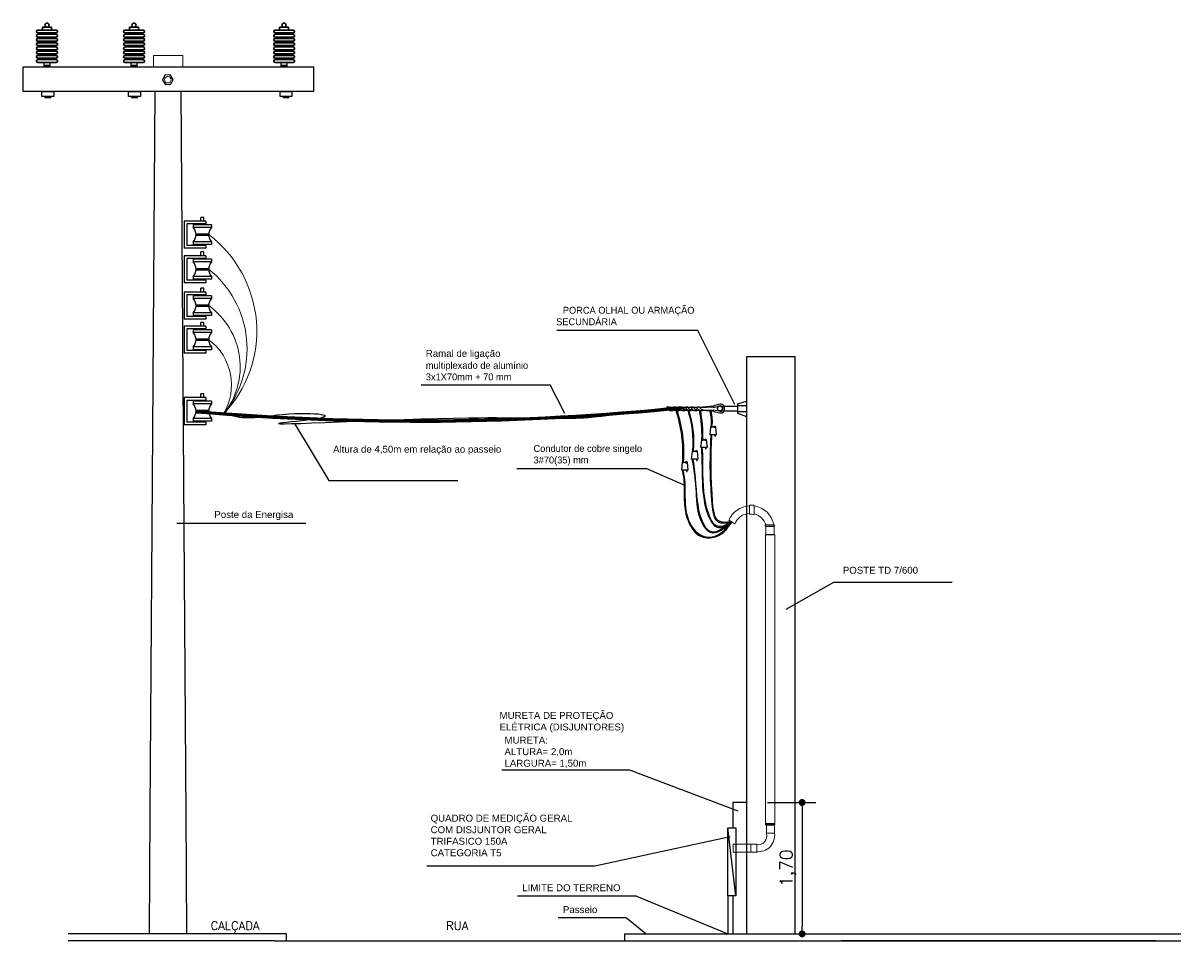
# Model space of a CAD drawing. Header units: metres. Extents: x -81 to 1042, y -541 to 334.
# Tile 10 of 130: x 237 to 254, y -215 to -201. Entities that reach past the tile are written whole.
import ezdxf

# ---------------------------------------------------------------- set-up
doc = ezdxf.new("R2010")
doc.units = ezdxf.units.M
doc.layers.add('GUARITA', color=7, linetype='Continuous', lineweight=15)
doc.layers.add('TEXTO', color=140, linetype='Continuous', lineweight=25)
doc.layers.add('TEXTO PRANCHA', color=7, linetype='Continuous')
doc.layers.add('view', color=7, linetype='Continuous', plot=False)
doc.styles.add('ROMANS', font='arial.ttf', dxfattribs={"height": 15})
doc.styles.get("Standard").update_dxf_attribs({"font": 'txt.shx'})
doc.dimstyles.new('Cota_100', dxfattribs={"dimscale": 0.1, "dimtxt": 1.8, "dimasz": 1, "dimexe": 2, "dimexo": 3, "dimgap": 0.98, "dimtad": 1, "dimzin": 12, "dimtxsty": 'Standard', "dimblk": 'DOT', "dimcen": 4, "dimdle": 4, "dimclrt": 2, "dimadec": 0, "dimazin": 3, "dimtfac": 1, "dimtmove": 2, "dimatfit": 2, "dimldrblk": 'DOT', "dimfxl": 1, "dimarcsym": 0})

# ---------------------------------------------------------------- blocks, each defined once
blk = doc.blocks.new('_DOT')
at = {"color": 0, "linetype": 'ByBlock', "lineweight": -2}
blk.add_line((-0.5, 0), (-1, 0), dxfattribs=at)
at = {"color": 0, "linetype": 'ByBlock', "const_width": 0.5}
blk.add_lwpolyline([(-0.25, 0, 1), (0.25, 0, 1)], format="xyb", close=True, dxfattribs=at)
blk = doc.blocks.new('*D27')
at = {"color": 0, "lineweight": -2, "transparency": 16777216}
for p, q in [((247.685, -212.601), (248.386, -212.601)), ((248.186, -212.701), (248.186, -214.401)), ((247.685, -214.501), (248.386, -214.501))]:
    blk.add_line(p, q, dxfattribs=at)
at = {"layer": 'Defpoints', "color": 0, "transparency": 16777216}
for p in [(247.385, -212.601), (247.385, -214.501), (248.186, -214.501)]:
    blk.add_point(p, dxfattribs=at)
at = {"color": 0, "lineweight": -2, "transparency": 16777216, "xscale": 0.1, "yscale": 0.1, "zscale": 0.1}
for p, rotation in [((248.186, -212.601), 90), ((248.186, -214.501), 270)]:
    blk.add_blockref('_DOT', p, dxfattribs=dict(at, rotation=rotation))
at = {"color": 2, "transparency": 16777216, "insert": (247.983, -213.551), "char_height": 0.18, "attachment_point": 5, "rotation": 90}
blk.add_mtext('1,70', dxfattribs=at)

msp = doc.modelspace()

# ---------------------------------------------------------------- linework, layer by layer
at = {"linetype": 'Continuous', "lineweight": 30}
for p, q in [((237.142, -201.435), (237.404, -201.435)), ((237.209, -201.435), (237.209, -201.394)), ((237.338, -201.394), (237.209, -201.394)), ((237.338, -201.435), (237.338, -201.394)), ((238.4, -201.435), (238.661, -201.435)), ((238.466, -201.435), (238.466, -201.394)), ((238.595, -201.394), (238.466, -201.394)), ((238.595, -201.435), (238.595, -201.394)), ((240.569, -201.435), (240.83, -201.435)), ((240.635, -201.435), (240.635, -201.394)), ((240.764, -201.394), (240.635, -201.394)), ((240.764, -201.435), (240.764, -201.394)), ((237.142, -201.475), (237.404, -201.475)), ((237.142, -201.496), (237.404, -201.496)), ((237.142, -201.536), (237.404, -201.536)), ((237.142, -201.557), (237.404, -201.557)), ((237.142, -201.597), (237.404, -201.597)), ((237.153, -201.496), (237.153, -201.475)), ((237.153, -201.557), (237.153, -201.536)), ((237.153, -201.618), (237.153, -201.597)), ((237.393, -201.496), (237.393, -201.475)), ((237.393, -201.557), (237.393, -201.536)), ((237.393, -201.618), (237.393, -201.597)), ((238.4, -201.475), (238.661, -201.475)), ((238.4, -201.496), (238.661, -201.496)), ((238.4, -201.536), (238.661, -201.536)), ((238.4, -201.557), (238.661, -201.557)), ((238.4, -201.597), (238.661, -201.597)), ((238.411, -201.496), (238.411, -201.475)), ((238.411, -201.557), (238.411, -201.536)), ((238.411, -201.618), (238.411, -201.597)), ((238.65, -201.496), (238.65, -201.475)), ((238.65, -201.557), (238.65, -201.536)), ((238.65, -201.618), (238.65, -201.597)), ((240.569, -201.475), (240.83, -201.475)), ((240.569, -201.496), (240.83, -201.496)), ((240.569, -201.536), (240.83, -201.536)), ((240.569, -201.557), (240.83, -201.557)), ((240.569, -201.597), (240.83, -201.597)), ((240.58, -201.496), (240.58, -201.475)), ((240.58, -201.557), (240.58, -201.536)), ((240.58, -201.618), (240.58, -201.597)), ((240.819, -201.496), (240.819, -201.475)), ((240.819, -201.557), (240.819, -201.536)), ((240.819, -201.618), (240.819, -201.597)), ((237.142, -201.618), (237.404, -201.618)), ((237.142, -201.658), (237.404, -201.658)), ((237.142, -201.679), (237.404, -201.679)), ((237.142, -201.719), (237.404, -201.719)), ((237.142, -201.74), (237.404, -201.74)), ((237.153, -201.679), (237.153, -201.658)), ((237.153, -201.74), (237.153, -201.719)), ((237.393, -201.679), (237.393, -201.658)), ((237.393, -201.74), (237.393, -201.719)), ((238.4, -201.618), (238.661, -201.618)), ((238.4, -201.658), (238.661, -201.658)), ((238.4, -201.679), (238.661, -201.679)), ((238.4, -201.719), (238.661, -201.719)), ((238.4, -201.74), (238.661, -201.74)), ((238.411, -201.679), (238.411, -201.658)), ((238.411, -201.74), (238.411, -201.719)), ((238.65, -201.679), (238.65, -201.658)), ((238.65, -201.74), (238.65, -201.719)), ((240.569, -201.618), (240.83, -201.618)), ((240.569, -201.658), (240.83, -201.658)), ((240.569, -201.679), (240.83, -201.679)), ((240.569, -201.719), (240.83, -201.719)), ((240.569, -201.74), (240.83, -201.74)), ((240.58, -201.679), (240.58, -201.658)), ((240.58, -201.74), (240.58, -201.719)), ((240.819, -201.679), (240.819, -201.658)), ((240.819, -201.74), (240.819, -201.719)), ((237.142, -201.78), (237.404, -201.78)), ((237.142, -201.801), (237.404, -201.801)), ((237.142, -201.841), (237.404, -201.841)), ((237.142, -201.862), (237.404, -201.862)), ((237.142, -201.902), (237.404, -201.902)), ((237.153, -201.801), (237.153, -201.78)), ((237.153, -201.862), (237.153, -201.841)), ((237.393, -201.801), (237.393, -201.78)), ((237.393, -201.862), (237.393, -201.841)), ((238.4, -201.78), (238.661, -201.78)), ((238.4, -201.801), (238.661, -201.801)), ((238.4, -201.841), (238.661, -201.841)), ((238.4, -201.862), (238.661, -201.862)), ((238.4, -201.902), (238.661, -201.902)), ((238.411, -201.801), (238.411, -201.78)), ((238.411, -201.862), (238.411, -201.841)), ((238.65, -201.801), (238.65, -201.78)), ((238.65, -201.862), (238.65, -201.841)), ((240.569, -201.78), (240.83, -201.78)), ((240.569, -201.801), (240.83, -201.801)), ((240.569, -201.841), (240.83, -201.841)), ((240.569, -201.862), (240.83, -201.862)), ((240.569, -201.902), (240.83, -201.902)), ((240.58, -201.801), (240.58, -201.78)), ((240.58, -201.862), (240.58, -201.841)), ((240.819, -201.801), (240.819, -201.78)), ((240.819, -201.862), (240.819, -201.841))]:
    msp.add_line(p, q, dxfattribs=at)
at = {"ltscale": 0.6}
for p, q in [((239.256, -204.196), (239.256, -204.588)), ((239.568, -204.196), (239.256, -204.196)), ((239.568, -204.235), (239.295, -204.235)), ((239.295, -204.235), (239.295, -204.549)), ((239.387, -204.248), (239.387, -204.287)), ((239.648, -204.248), (239.387, -204.248)), ((239.648, -204.287), (239.387, -204.287)), ((239.498, -204.196), (239.498, -204.142)), ((239.537, -204.142), (239.498, -204.142)), ((239.498, -204.248), (239.498, -204.235)), ((239.537, -204.196), (239.537, -204.142)), ((239.537, -204.248), (239.537, -204.235)), ((239.568, -204.196), (239.568, -204.235)), ((239.648, -204.248), (239.648, -204.287)), ((239.568, -204.588), (239.256, -204.588)), ((239.568, -204.549), (239.295, -204.549)), ((239.387, -204.496), (239.387, -204.536)), ((239.648, -204.496), (239.387, -204.496)), ((239.648, -204.536), (239.387, -204.536)), ((239.498, -204.536), (239.498, -204.549)), ((239.537, -204.536), (239.537, -204.549)), ((239.568, -204.549), (239.568, -204.588)), ((239.648, -204.496), (239.648, -204.536)), ((239.256, -204.696), (239.256, -205.088)), ((239.568, -204.696), (239.256, -204.696)), ((239.568, -204.735), (239.295, -204.735)), ((239.295, -204.735), (239.295, -205.049)), ((239.387, -204.748), (239.387, -204.787)), ((239.648, -204.748), (239.387, -204.748)), ((239.648, -204.787), (239.387, -204.787)), ((239.498, -204.696), (239.498, -204.642)), ((239.537, -204.642), (239.498, -204.642)), ((239.498, -204.748), (239.498, -204.735)), ((239.537, -204.696), (239.537, -204.642)), ((239.537, -204.748), (239.537, -204.735)), ((239.568, -204.696), (239.568, -204.735)), ((239.648, -204.748), (239.648, -204.787)), ((239.568, -205.088), (239.256, -205.088)), ((239.568, -205.049), (239.295, -205.049)), ((239.387, -204.996), (239.387, -205.036)), ((239.648, -204.996), (239.387, -204.996)), ((239.648, -205.036), (239.387, -205.036)), ((239.498, -205.036), (239.498, -205.049)), ((239.537, -205.036), (239.537, -205.049)), ((239.568, -205.049), (239.568, -205.088)), ((239.648, -204.996), (239.648, -205.036)), ((239.256, -205.223), (239.256, -205.615)), ((239.568, -205.223), (239.256, -205.223)), ((239.568, -205.262), (239.295, -205.262)), ((239.295, -205.262), (239.295, -205.575)), ((239.387, -205.275), (239.387, -205.314)), ((239.648, -205.275), (239.387, -205.275)), ((239.498, -205.223), (239.498, -205.168)), ((239.537, -205.168), (239.498, -205.168)), ((239.498, -205.275), (239.498, -205.262)), ((239.537, -205.223), (239.537, -205.168)), ((239.537, -205.275), (239.537, -205.262)), ((239.568, -205.223), (239.568, -205.262)), ((239.648, -205.275), (239.648, -205.314)), ((239.648, -205.314), (239.387, -205.314)), ((239.568, -205.615), (239.256, -205.615)), ((239.568, -205.575), (239.295, -205.575)), ((239.387, -205.523), (239.387, -205.562)), ((239.648, -205.523), (239.387, -205.523)), ((239.648, -205.562), (239.387, -205.562)), ((239.498, -205.562), (239.498, -205.575)), ((239.537, -205.562), (239.537, -205.575)), ((239.568, -205.575), (239.568, -205.615)), ((239.648, -205.523), (239.648, -205.562)), ((239.256, -205.715), (239.256, -206.107)), ((239.568, -205.715), (239.256, -205.715)), ((239.568, -205.754), (239.295, -205.754)), ((239.295, -205.754), (239.295, -206.068)), ((239.387, -205.767), (239.387, -205.807)), ((239.648, -205.767), (239.387, -205.767)), ((239.498, -205.715), (239.498, -205.661)), ((239.537, -205.661), (239.498, -205.661)), ((239.498, -205.767), (239.498, -205.754)), ((239.537, -205.715), (239.537, -205.661)), ((239.537, -205.767), (239.537, -205.754)), ((239.568, -205.715), (239.568, -205.754)), ((239.648, -205.767), (239.648, -205.807)), ((239.648, -205.807), (239.387, -205.807)), ((239.568, -206.107), (239.256, -206.107)), ((239.568, -206.068), (239.295, -206.068)), ((239.387, -206.016), (239.387, -206.055)), ((239.648, -206.016), (239.387, -206.016)), ((239.648, -206.055), (239.387, -206.055)), ((239.498, -206.055), (239.498, -206.068)), ((239.537, -206.055), (239.537, -206.068)), ((239.568, -206.068), (239.568, -206.107)), ((239.648, -206.016), (239.648, -206.055)), ((239.256, -206.748), (239.256, -207.14)), ((239.568, -206.748), (239.256, -206.748)), ((239.568, -206.788), (239.295, -206.788)), ((239.295, -206.788), (239.295, -207.101)), ((239.498, -206.748), (239.498, -206.694)), ((239.537, -206.694), (239.498, -206.694)), ((239.498, -206.801), (239.498, -206.788)), ((239.537, -206.748), (239.537, -206.694)), ((239.537, -206.801), (239.537, -206.788)), ((239.568, -206.748), (239.568, -206.788)), ((239.387, -206.801), (239.387, -206.84)), ((239.648, -206.801), (239.387, -206.801)), ((239.648, -206.84), (239.387, -206.84)), ((239.648, -206.801), (239.648, -206.84)), ((239.568, -207.101), (239.295, -207.101)), ((239.387, -207.049), (239.387, -207.088)), ((239.648, -207.049), (239.387, -207.049)), ((239.648, -207.088), (239.387, -207.088)), ((239.498, -207.088), (239.498, -207.101)), ((239.537, -207.088), (239.537, -207.101)), ((239.568, -207.101), (239.568, -207.14)), ((239.648, -207.049), (239.648, -207.088)), ((239.568, -207.14), (239.256, -207.14))]:
    msp.add_line(p, q, dxfattribs=at)
for p, q in [((246.679, -205.78), (244.64, -205.78)), ((247.212, -206.848), (246.679, -205.78)), ((247.385, -214.501), (247.385, -206.155)), ((247.385, -206.155), (248.085, -206.155)), ((248.085, -214.501), (248.085, -206.155)), ((242.679, -206.562), (244.546, -206.562)), ((244.757, -206.976), (244.546, -206.562)), ((246.236, -206.883), (246.226, -206.889)), ((246.659, -206.892), (246.226, -206.889)), ((246.227, -206.89), (246.271, -206.932)), ((246.266, -206.885), (246.236, -206.883)), ((246.298, -206.918), (246.266, -206.885)), ((246.271, -206.932), (246.315, -206.933)), ((246.704, -206.936), (246.271, -206.932)), ((246.322, -206.92), (246.298, -206.918)), ((246.315, -206.933), (246.322, -206.92)), ((246.327, -206.886), (246.317, -206.892)), ((246.319, -206.894), (246.362, -206.936)), ((246.357, -206.888), (246.327, -206.886)), ((246.389, -206.922), (246.357, -206.888)), ((246.362, -206.936), (246.407, -206.936)), ((246.414, -206.924), (246.389, -206.922)), ((246.415, -206.886), (246.405, -206.891)), ((246.406, -206.893), (246.45, -206.935)), ((246.407, -206.936), (246.414, -206.924)), ((246.444, -206.887), (246.415, -206.886)), ((246.477, -206.921), (246.444, -206.887)), ((246.45, -206.935), (246.494, -206.935)), ((246.501, -206.923), (246.477, -206.921)), ((246.502, -206.886), (246.493, -206.892)), ((246.494, -206.893), (246.537, -206.935)), ((246.494, -206.935), (246.501, -206.923)), ((246.532, -206.888), (246.502, -206.886)), ((246.564, -206.921), (246.532, -206.888)), ((246.537, -206.935), (246.582, -206.936)), ((246.589, -206.924), (246.564, -206.921)), ((246.584, -206.885), (246.574, -206.891)), ((246.575, -206.893), (246.618, -206.934)), ((246.582, -206.936), (246.589, -206.924)), ((246.613, -206.887), (246.584, -206.885)), ((246.646, -206.92), (246.613, -206.887)), ((246.618, -206.934), (246.663, -206.935)), ((246.67, -206.923), (246.646, -206.92)), ((246.669, -206.886), (246.659, -206.892)), ((246.66, -206.894), (246.704, -206.936)), ((246.663, -206.935), (246.67, -206.923)), ((246.699, -206.888), (246.669, -206.886)), ((246.699, -206.888), (246.903, -206.865)), ((246.731, -206.922), (246.699, -206.888)), ((246.903, -206.886), (246.704, -206.895)), ((246.704, -206.936), (246.748, -206.936)), ((246.755, -206.924), (246.731, -206.922)), ((246.748, -206.936), (246.755, -206.924)), ((246.903, -206.948), (246.748, -206.936)), ((246.755, -206.924), (246.902, -206.931)), ((246.932, -206.932), (246.902, -206.931)), ((246.902, -206.931), (246.903, -206.948)), ((246.902, -206.931), (246.903, -206.948)), ((246.998, -206.844), (246.903, -206.865)), ((246.903, -206.865), (246.903, -206.886)), ((246.903, -206.886), (246.923, -206.886)), ((246.903, -206.948), (246.998, -206.969)), ((246.923, -206.886), (246.996, -206.867)), ((246.994, -206.946), (246.932, -206.932)), ((247.006, -206.948), (246.994, -206.946)), ((246.996, -206.867), (247.015, -206.865)), ((247.015, -206.843), (246.998, -206.844)), ((247.014, -206.947), (247.006, -206.948)), ((247.022, -206.946), (247.014, -206.947)), ((247.029, -206.846), (247.015, -206.843)), ((247.015, -206.865), (247.027, -206.871)), ((247.03, -206.94), (247.022, -206.946)), ((247.027, -206.871), (247.034, -206.879)), ((247.028, -206.967), (247.046, -206.957)), ((247.045, -206.855), (247.029, -206.846)), ((247.035, -206.924), (247.03, -206.94)), ((247.034, -206.879), (247.036, -206.889)), ((247.036, -206.889), (247.035, -206.924)), ((247.055, -206.866), (247.045, -206.855)), ((247.046, -206.957), (247.059, -206.939)), ((247.054, -206.872), (247.251, -206.872)), ((247.061, -206.882), (247.055, -206.866)), ((247.057, -206.938), (247.251, -206.938)), ((247.059, -206.939), (247.063, -206.92)), ((247.062, -206.894), (247.061, -206.882)), ((247.063, -206.92), (247.062, -206.894)), ((247.251, -206.836), (247.382, -206.798)), ((247.251, -206.836), (247.251, -206.971)), ((247.251, -206.861), (247.382, -206.861)), ((247.251, -206.949), (247.382, -206.949)), ((247.382, -206.798), (247.382, -207.019)), ((240.848, -207.123), (241.346, -207.948)), ((246.998, -206.969), (247.013, -206.969)), ((247.013, -206.969), (247.028, -206.967)), ((247.251, -206.971), (247.382, -207.019)), ((246.855, -207.286), (246.867, -207.172)), ((246.944, -207.286), (246.855, -207.286)), ((246.867, -207.172), (246.932, -207.171)), ((246.932, -207.171), (246.944, -207.286)), ((246.722, -207.471), (246.734, -207.357)), ((246.734, -207.357), (246.8, -207.356)), ((246.8, -207.356), (246.812, -207.471)), ((246.589, -207.636), (246.602, -207.522)), ((246.602, -207.522), (246.667, -207.521)), ((246.667, -207.521), (246.679, -207.636)), ((246.812, -207.471), (246.722, -207.471)), ((244.064, -207.773), (245.931, -207.773)), ((246.481, -208.014), (245.931, -207.773)), ((246.445, -207.797), (246.458, -207.683)), ((246.535, -207.797), (246.445, -207.797)), ((246.458, -207.683), (246.523, -207.682)), ((246.523, -207.682), (246.535, -207.797)), ((246.679, -207.636), (246.589, -207.636)), ((241.346, -207.948), (243.212, -207.948)), ((239.147, -208.563), (241.014, -208.563)), ((248.637, -209.421), (247.951, -209.811)), ((250.356, -209.421), (248.637, -209.421)), ((243.844, -212.13), (245.679, -212.13)), ((247.263, -212.728), (245.679, -212.13)), ((247.385, -212.601), (247.185, -212.601)), ((247.185, -212.601), (247.185, -212.966)), ((247.385, -214.501), (247.385, -212.601)), ((247.114, -213.951), (247.114, -212.966)), ((247.114, -212.966), (247.227, -212.966)), ((247.227, -213.951), (247.114, -212.966)), ((247.227, -212.966), (247.227, -213.951)), ((245.19, -213.519), (247.148, -213.094)), ((242.761, -213.519), (245.19, -213.519)), ((245.791, -213.954), (244.072, -213.954)), ((245.791, -213.954), (247.114, -214.501)), ((247.227, -213.951), (247.114, -213.951)), ((247.185, -213.951), (247.185, -214.501)), ((245.647, -214.269), (244.66, -214.269)), ((245.647, -214.269), (245.925, -214.496)), ((240.212, -214.601), (237.579, -214.601)), ((240.564, -214.601), (238.064, -214.601)), ((240.564, -214.601), (253.659, -214.601)), ((245.618, -214.501), (253.659, -214.501))]:
    msp.add_line(p, q)
at = {"lineweight": 25}
msp.add_line((253.306, -214.601), (248.752, -214.601), dxfattribs=at)
at = {"ltscale": 0.6, "const_width": 0.0392}
for points in [[(239.426, -204.392), (239.609, -204.392)], [(239.426, -204.892), (239.609, -204.892)], [(239.426, -205.419), (239.609, -205.419)], [(239.426, -205.911), (239.609, -205.911)], [(239.426, -206.944), (239.609, -206.944)]]:
    msp.add_lwpolyline(points, dxfattribs=at)
for points in [[(246.864, -207.306), (246.875, -207.306), (246.875, -207.286), (246.864, -207.286)], [(246.87, -207.161), (246.882, -207.161), (246.882, -207.18), (246.87, -207.18)], [(246.916, -207.161), (246.928, -207.161), (246.928, -207.182), (246.916, -207.182)], [(246.924, -207.305), (246.934, -207.305), (246.934, -207.286), (246.924, -207.286)], [(246.737, -207.346), (246.75, -207.346), (246.75, -207.366), (246.737, -207.366)], [(246.783, -207.347), (246.795, -207.347), (246.795, -207.368), (246.783, -207.368)], [(246.605, -207.511), (246.617, -207.511), (246.617, -207.531), (246.605, -207.531)], [(246.65, -207.512), (246.663, -207.512), (246.663, -207.533), (246.65, -207.533)], [(246.731, -207.491), (246.742, -207.491), (246.742, -207.471), (246.731, -207.471)], [(246.791, -207.49), (246.801, -207.49), (246.801, -207.471), (246.791, -207.471)], [(246.455, -207.817), (246.465, -207.817), (246.465, -207.797), (246.455, -207.797)], [(246.461, -207.672), (246.473, -207.672), (246.473, -207.691), (246.461, -207.691)], [(246.506, -207.673), (246.519, -207.673), (246.519, -207.694), (246.506, -207.694)], [(246.515, -207.816), (246.525, -207.816), (246.525, -207.797), (246.515, -207.797)], [(246.598, -207.656), (246.609, -207.656), (246.609, -207.637), (246.598, -207.637)], [(246.658, -207.655), (246.668, -207.655), (246.668, -207.636), (246.658, -207.636)]]:
    msp.add_lwpolyline(points, close=True)
at = {"linetype": 'Continuous', "lineweight": 30}
for centre in [(237.272, -201.364), (238.53, -201.364), (240.699, -201.364)]:
    msp.add_circle(centre, 0.0299, dxfattribs=at)
msp.add_circle((246.997, -206.906), 0.0346)
for centre, start, end in [((237.142, -201.455), 90, 270), ((237.404, -201.455), 270, 90), ((238.4, -201.455), 90, 270), ((238.661, -201.455), 270, 90), ((240.569, -201.455), 90, 270), ((240.83, -201.455), 270, 90), ((237.142, -201.516), 90, 270), ((237.142, -201.577), 90, 270), ((237.404, -201.516), 270, 90), ((237.404, -201.577), 270, 90), ((238.4, -201.516), 90, 270), ((238.4, -201.577), 90, 270), ((238.661, -201.516), 270, 90), ((238.661, -201.577), 270, 90), ((240.569, -201.516), 90, 270), ((240.569, -201.577), 90, 270), ((240.83, -201.516), 270, 90), ((240.83, -201.577), 270, 90), ((237.142, -201.638), 90, 270), ((237.142, -201.699), 90, 270), ((237.142, -201.76), 90, 270), ((237.404, -201.638), 270, 90), ((237.404, -201.699), 270, 90), ((237.404, -201.76), 270, 90), ((238.4, -201.638), 90, 270), ((238.4, -201.699), 90, 270), ((238.4, -201.76), 90, 270), ((238.661, -201.638), 270, 90), ((238.661, -201.699), 270, 90), ((238.661, -201.76), 270, 90), ((240.569, -201.638), 90, 270), ((240.569, -201.699), 90, 270), ((240.569, -201.76), 90, 270), ((240.83, -201.638), 270, 90), ((240.83, -201.699), 270, 90), ((240.83, -201.76), 270, 90), ((237.142, -201.821), 90, 270), ((237.142, -201.882), 90, 270), ((237.404, -201.821), 270, 90), ((237.404, -201.882), 270, 90), ((238.4, -201.821), 90, 270), ((238.4, -201.882), 90, 270), ((238.661, -201.821), 270, 90), ((238.661, -201.882), 270, 90), ((240.569, -201.821), 90, 270), ((240.569, -201.882), 90, 270), ((240.83, -201.821), 270, 90), ((240.83, -201.882), 270, 90)]:
    msp.add_arc(centre, 0.0203, start, end, dxfattribs=at)
at = {"ltscale": 0.6}
for centre, start, end in [((239.267, -204.392), 318.8879, 41.1121), ((239.768, -204.392), 138.8879, 221.1121), ((239.267, -204.892), 318.8879, 41.1121), ((239.768, -204.892), 138.8879, 221.1121), ((239.267, -205.419), 318.8879, 41.1121), ((239.768, -205.419), 138.8879, 221.1121), ((239.267, -205.911), 318.8879, 41.1121), ((239.768, -205.911), 138.8879, 221.1121), ((239.267, -206.944), 318.8879, 41.1121), ((239.768, -206.944), 138.8879, 221.1121)]:
    msp.add_arc(centre, 0.159, start, end, dxfattribs=at)
for centre, radius, start, end in [((242.627, -169.235), 37.846, 265.1459, 275.8125), ((242.631, -169.243), 37.826, 265.1447, 275.7852), ((242.632, -169.234), 37.857, 265.1466, 275.828), ((242.635, -169.232), 37.87, 265.1475, 275.8458), ((244.544, -207.545), 1.92, 356.2575, 18.4497), ((244.544, -207.545), 1.933, 356.2575, 18.4497), ((245.217, -207.381), 1.393, 354.6531, 18.6845), ((245.217, -207.381), 1.405, 354.6531, 18.6845), ((244.97, -207.285), 1.769, 358.003, 11.3737), ((244.97, -207.285), 1.781, 358.003, 11.3737), ((246.455, -207.083), 0.422, 349.3847, 18.869), ((246.455, -207.083), 0.434, 349.3847, 18.869)]:
    msp.add_arc(centre, radius, start, end)
for points, knots in [([(239.831, -206.949), (239.85, -206.96), (240.076, -207.084), (240.841, -206.922), (241.711, -207.016), (239.798, -207.19), (243.534, -206.983), (244.732, -207.074), (245.316, -207.016), (246.444, -206.877)], [0, 0, 0, 0, 0.063689, 0.769657, 2.149857, 2.747434, 4.581568, 5.859576, 6.338526, 6.338526, 6.338526, 6.338526]), ([(246.875, -207.306), (246.865, -207.574), (246.859, -207.821), (246.885, -208.189), (246.886, -208.323), (246.94, -208.543), (247.028, -208.558), (247.158, -208.539), (247.164, -208.538), (247.17, -208.537)], [0, 0, 0, 0, 0.787566, 0.787566, 1.114616, 1.114616, 1.441666, 1.441666, 1.456087, 1.456087, 1.456087, 1.456087]), ([(246.742, -207.491), (246.749, -207.732), (246.739, -207.964), (246.788, -208.3), (246.817, -208.42), (246.93, -208.625), (247.013, -208.628), (247.136, -208.557), (247.151, -208.548), (247.166, -208.539)], [0, 0, 0, 0, 0.715633, 0.715633, 1.039216, 1.039216, 1.3628, 1.3628, 1.406685, 1.406685, 1.406685, 1.406685]), ([(246.609, -207.655), (246.644, -207.882), (246.648, -208.106), (246.7, -208.458), (246.761, -208.633), (246.935, -208.722), (247.048, -208.634), (247.165, -208.54)], [0, 0, 0, 0, 0.68356, 0.68356, 1.079649, 1.079649, 1.43822, 1.43822, 1.43822, 1.43822]), ([(246.455, -207.817), (246.479, -207.923), (246.484, -208.099), (246.479, -208.365), (246.554, -208.596), (246.687, -208.762), (246.874, -208.788), (247.051, -208.719), (247.124, -208.612), (247.158, -208.562)], [1.165135, 1.165135, 1.165135, 1.165135, 1.4216, 1.69273, 1.956301, 2.139542, 2.29139, 2.491268, 2.672836, 2.672836, 2.672836, 2.672836]), ([(246.465, -207.815), (246.502, -207.98), (246.489, -208.102), (246.497, -208.364), (246.521, -208.493), (246.651, -208.715), (246.765, -208.781), (247, -208.741), (247.083, -208.654), (247.15, -208.556)], [1.165135, 1.165135, 1.165135, 1.165135, 1.559831, 1.559831, 1.954527, 1.954527, 2.32098, 2.32098, 2.672836, 2.672836, 2.672836, 2.672836])]:
    msp.add_open_spline(points, degree=3, knots=knots)
for points in [[(246.864, -207.306), (246.855, -207.823), (246.883, -208.288), (246.962, -208.54), (247.171, -208.548)], [(246.731, -207.491), (246.743, -207.901), (246.825, -208.44), (246.958, -208.622), (247.171, -208.548)], [(246.598, -207.656), (246.65, -208.061), (246.714, -208.501), (246.857, -208.693), (247.171, -208.548)]]:
    msp.add_spline(points, degree=3)
at = {"layer": 'GUARITA', "lineweight": 25}
for p, q in [((237.233, -201.941), (237.313, -201.941)), ((238.49, -201.941), (238.57, -201.941)), ((240.659, -201.941), (240.739, -201.941)), ((237.233, -201.955), (237.313, -201.955)), ((237.233, -201.967), (237.313, -201.967)), ((238.49, -201.955), (238.57, -201.955)), ((238.49, -201.967), (238.57, -201.967)), ((240.659, -201.955), (240.739, -201.955)), ((240.659, -201.967), (240.739, -201.967)), ((237.242, -202.398), (237.327, -202.398)), ((237.242, -202.405), (237.242, -202.411)), ((237.242, -202.411), (237.327, -202.411)), ((237.327, -202.405), (237.327, -202.411)), ((238.494, -202.398), (238.579, -202.398)), ((238.494, -202.405), (238.494, -202.411)), ((238.494, -202.411), (238.579, -202.411)), ((238.579, -202.405), (238.579, -202.411)), ((238.831, -202.318), (238.822, -203.69)), ((239.206, -202.318), (239.215, -203.69)), ((239.81, -202.325), (239.237, -202.325)), ((240.684, -202.398), (240.769, -202.398)), ((240.684, -202.405), (240.684, -202.411)), ((240.684, -202.411), (240.769, -202.411)), ((240.769, -202.405), (240.769, -202.411)), ((238.822, -203.69), (238.788, -208.642)), ((239.215, -203.69), (239.249, -208.642)), ((238.788, -208.642), (238.76, -212.734)), ((239.249, -208.642), (239.277, -212.799)), ((238.76, -212.734), (238.748, -214.501)), ((239.277, -212.734), (239.289, -214.501))]:
    msp.add_line(p, q, dxfattribs=at)
at = {"layer": 'GUARITA', "lineweight": 20}
for p, q in [((239.237, -201.803), (238.813, -201.803)), ((238.813, -201.803), (238.813, -201.967)), ((239.237, -201.803), (239.237, -201.967))]:
    msp.add_line(p, q, dxfattribs=at)
at = {"layer": 'GUARITA', "lineweight": 25}
for points in [[(237.233, -201.967), (237.233, -201.902), (237.313, -201.902), (237.313, -201.967)], [(238.49, -201.967), (238.49, -201.902), (238.57, -201.902), (238.57, -201.967)], [(240.659, -201.967), (240.659, -201.902), (240.739, -201.902), (240.739, -201.967)], [(237.327, -202.396), (237.327, -202.405), (237.242, -202.405), (237.242, -202.396)], [(238.579, -202.396), (238.579, -202.405), (238.494, -202.405), (238.494, -202.396)], [(240.769, -202.396), (240.769, -202.405), (240.684, -202.405), (240.684, -202.396)]]:
    msp.add_lwpolyline(points, dxfattribs=at)
for points in [[(236.928, -201.967), (241.122, -201.967), (241.122, -202.325), (236.928, -202.325)], [(239.053, -202.082), (238.975, -202.087), (238.941, -202.157), (238.984, -202.222), (239.062, -202.217), (239.096, -202.147)], [(237.199, -202.325), (237.37, -202.325), (237.37, -202.396), (237.199, -202.396)], [(238.452, -202.325), (238.622, -202.325), (238.622, -202.396), (238.452, -202.396)], [(240.642, -202.325), (240.813, -202.325), (240.813, -202.396), (240.642, -202.396)]]:
    msp.add_lwpolyline(points, close=True, dxfattribs=at)
at = {"layer": 'GUARITA', "lineweight": 20}
msp.add_circle((239.019, -202.152), 0.0472, dxfattribs=at)
at = {"layer": 'TEXTO', "color": 5, "lineweight": 20}
for p, q in [((247.423, -208.301), (247.423, -208.432)), ((247.494, -208.304), (247.494, -208.439)), ((247.127, -208.52), (247.215, -208.575)), ((247.158, -208.562), (247.171, -208.548))]:
    msp.add_line(p, q, dxfattribs=at)
for points in [[(247.786, -208.589), (247.652, -208.589), (247.652, -208.606), (247.786, -208.606)], [(247.663, -208.609), (247.782, -208.609), (247.782, -208.726), (247.663, -208.726)], [(247.658, -208.73), (247.789, -208.73), (247.789, -212.906), (247.658, -212.906)], [(247.792, -212.909), (247.658, -212.909), (247.658, -212.926), (247.792, -212.926)], [(247.669, -212.929), (247.788, -212.929), (247.788, -213.046), (247.669, -213.046)], [(247.445, -213.206), (247.191, -213.206), (247.191, -213.318), (247.445, -213.318)], [(247.53, -213.206), (247.445, -213.206), (247.445, -213.32), (247.53, -213.32)]]:
    msp.add_lwpolyline(points, close=True, dxfattribs=at)
at = {"layer": 'TEXTO', "lineweight": 20}
for centre, radius, start, end in [((238.563, -205.784), 1.741, 316.1523, 53.0871), ((238.693, -206.043), 1.471, 319.9312, 51.4971), ((238.981, -206.302), 1.084, 320.6231, 54.5953), ((239.124, -206.565), 0.815, 328.5802, 53.4395)]:
    msp.add_arc(centre, radius, start, end, dxfattribs=at)
at = {"layer": 'TEXTO', "color": 5, "lineweight": 20}
for centre, radius, start, end in [((247.443, -208.654), 0.353, 81.7282, 93.1977), ((247.443, -208.654), 0.343, 93.291, 157.0131), ((247.436, -208.658), 0.236, 93.0585, 159.6098), ((247.436, -208.658), 0.226, 75.1206, 93.1942), ((247.445, -208.65), 0.339, 10.2863, 81.7004), ((247.436, -208.658), 0.236, 16.8723, 75.7657), ((247.554, -213.087), 0.121, 258.2931, 19.3241), ((247.55, -213.075), 0.239, 265.1705, 6.7985)]:
    msp.add_arc(centre, radius, start, end, dxfattribs=at)
at = {"layer": 'view'}
for p, q in [((247.114, -213.951), (247.114, -214.501)), ((240.727, -214.501), (237.579, -214.501)), ((240.727, -214.501), (240.727, -214.601)), ((245.618, -214.501), (245.618, -214.601))]:
    msp.add_line(p, q, dxfattribs=at)

# ---------------------------------------------------------------- texts
at = {"layer": 'TEXTO PRANCHA', "lineweight": 20, "char_height": 0.1, "style": 'ROMANS'}
for s, insert, width, attachment_point in [('\\pqc;{\\fCentury Gothic|b0|i0|c0|p34;PORCA OLHAL OU ARMAÇÃO \\P\\pql;SECUNDÁRIA}', (246.726, -205.435), 2.09489, 3), ('Ramal de ligação', (242.747, -206.059), 1.76241, 1), ('{\\fCentury Gothic|b0|i0|c0|p34;multiplexado de alumínio 3x1X70mm + 70 mm}', (242.747, -206.232), 1.76241, 1), ('Altura de 4,50m em relação ao passeio', (241.407, -207.444), 2.37498, 1), ('{\\fCentury Gothic|b0|i0|c0|p34;Condutor de cobre singelo 3#70(35) mm}', (244.304, -207.433), 1.76241, 1), ('Poste da Energisa', (239.691, -208.388), 1.46428, 1), ('POSTE TD 7/600', (248.774, -209.194), 1.76241, 1), ('MURETA DE PROTEÇÃO\\PELÉTRICA (DISJUNTORES)', (243.813, -211.293), 2.17416, 1), ('MURETA: \\PALTURA= 2,0m\\PLARGURA= 1,50m', (243.884, -211.65), 1.65245, 1), ('QUADRO DE MEDIÇÃO GERAL COM DISJUNTOR GERAL TRIFASICO 150A\\PCATEGORIA T5', (242.817, -212.778), 2.38528, 1), ('LIMITE DO TERRENO', (244.141, -213.784), 1.76241, 1), ('Passeio', (244.729, -214.1), 1.76241, 1)]:
    msp.add_mtext(s, dxfattribs=dict(at, insert=insert, width=width, attachment_point=attachment_point))
at = {"layer": 'TEXTO PRANCHA', "lineweight": 20, "char_height": 0.123, "width": 3.56841, "attachment_point": 3}
for s, insert in [('CALÇADA', (240.343, -214.32)), ('RUA', (243.362, -214.32))]:
    msp.add_mtext(s, dxfattribs=dict(at, insert=insert))

# ---------------------------------------------------------------- dimensions: what is measured, and where the dimension line sits
dim = msp.add_linear_dim(base=(248.186, -214.501), p1=(247.385, -212.601), p2=(247.385, -214.501), angle=90, text='1,70', dimstyle='Cota_100')
dim.commit()
dim.dimension.update_dxf_attribs({"geometry": '*D27', "text_midpoint": (247.983, -213.551)})

doc.saveas('drawing.dxf')
